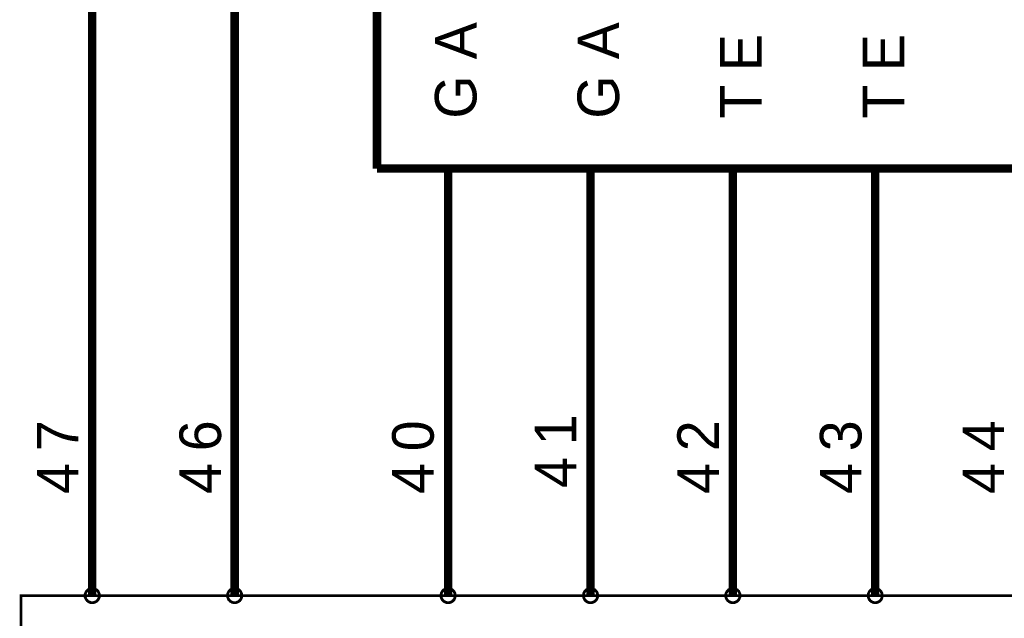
# Model space of a CAD drawing. Extents: x 0 to 22, y 0 to 17.
# Tile 4 of 58: x 2.8 to 4.2, y 10.4 to 11.2. Entities that reach past the tile are written whole.
import ezdxf

# ---------------------------------------------------------------- set-up
doc = ezdxf.new("R2010")
doc.units = 0
doc.layers.add('SHEET', color=255, linetype='CONTINUOUS')

msp = doc.modelspace()

# ---------------------------------------------------------------- linework, layer by layer
at = {"layer": 'SHEET'}
for points, const_width in [([(3.3007, 11), (3.3007, 12.6999)], 0.0118), ([(2.9007, 11.7698), (2.9007, 10.3998)], 0.0118), ([(3.1008, 10.3998), (3.1008, 11.6999)], 0.0118), ([(4.5005, 11), (3.3007, 11)], 0.0118), ([(3.4006, 11), (3.4006, 10.8998)], 0.0118), ([(3.6007, 11), (3.6007, 10.8998)], 0.0118), ([(3.8006, 11), (3.8006, 10.8998)], 0.0118), ([(4.0005, 11), (4.0005, 10.8998)], 0.0118), ([(3.4006, 10.3998), (3.4006, 10.8998)], 0.0118), ([(3.6007, 10.3998), (3.6007, 10.8998)], 0.0118), ([(3.8006, 10.3998), (3.8006, 10.8998)], 0.0118), ([(4.0005, 10.3998), (4.0005, 10.8998)], 0.0118), ([(2.8906, 10.3998), (2.8906, 10.4005), (2.8906, 10.4009), (2.8908, 10.4013), (2.8908, 10.4019), (2.8911, 10.4023), (2.8911, 10.4028), (2.8913, 10.4034), (2.8915, 10.4038), (2.8917, 10.4042), (2.8919, 10.4046), (2.8921, 10.4051), (2.8923, 10.4055), (2.8927, 10.4059), (2.8929, 10.4063), (2.8934, 10.4065), (2.8936, 10.4069), (2.894, 10.4073), (2.8944, 10.4076), (2.8946, 10.408), (2.895, 10.4082), (2.8954, 10.4084), (2.8959, 10.4086), (2.8963, 10.4088), (2.8969, 10.409), (2.8973, 10.4092), (2.8977, 10.4094), (2.8982, 10.4096), (2.8986, 10.4096), (2.8992, 10.4096), (2.8996, 10.4098), (2.9002, 10.4098), (2.9007, 10.4098)], 0.0039), ([(2.8906, 10.3998), (2.8906, 10.4005), (2.8906, 10.4009), (2.8908, 10.4013), (2.8908, 10.4019), (2.8911, 10.4023), (2.8911, 10.4028), (2.8913, 10.4034), (2.8915, 10.4038), (2.8917, 10.4042), (2.8919, 10.4046), (2.8921, 10.4051), (2.8923, 10.4055), (2.8927, 10.4059), (2.8929, 10.4063), (2.8934, 10.4065), (2.8936, 10.4069), (2.894, 10.4073), (2.8944, 10.4076), (2.8946, 10.408), (2.895, 10.4082), (2.8954, 10.4084), (2.8959, 10.4086), (2.8963, 10.4088), (2.8969, 10.409), (2.8973, 10.4092), (2.8977, 10.4094), (2.8982, 10.4096), (2.8986, 10.4096), (2.8992, 10.4096), (2.8996, 10.4098), (2.9002, 10.4098), (2.9007, 10.4098)], 0.0039), ([(2.9007, 10.3898), (2.9002, 10.3898), (2.8996, 10.3898), (2.8992, 10.39), (2.8986, 10.39), (2.8982, 10.3902), (2.8977, 10.3902), (2.8973, 10.3904), (2.8969, 10.3907), (2.8963, 10.3909), (2.8959, 10.3911), (2.8954, 10.3913), (2.895, 10.3915), (2.8946, 10.3919), (2.8944, 10.3921), (2.894, 10.3925), (2.8936, 10.3927), (2.8934, 10.3932), (2.8929, 10.3936), (2.8927, 10.3938), (2.8923, 10.3942), (2.8921, 10.3946), (2.8919, 10.395), (2.8917, 10.3955), (2.8915, 10.3961), (2.8913, 10.3965), (2.8911, 10.3969), (2.8911, 10.3973), (2.8908, 10.3977), (2.8908, 10.3984), (2.8906, 10.3988), (2.8906, 10.3994), (2.8906, 10.3998)], 0.0039), ([(2.8906, 10.3998), (2.8906, 10.3998)], 0.0039), ([(2.9007, 10.3898), (2.9002, 10.3898), (2.8996, 10.3898), (2.8992, 10.39), (2.8986, 10.39), (2.8982, 10.3902), (2.8977, 10.3902), (2.8973, 10.3904), (2.8969, 10.3907), (2.8963, 10.3909), (2.8959, 10.3911), (2.8954, 10.3913), (2.895, 10.3915), (2.8946, 10.3919), (2.8944, 10.3921), (2.894, 10.3925), (2.8936, 10.3927), (2.8934, 10.3932), (2.8929, 10.3936), (2.8927, 10.3938), (2.8923, 10.3942), (2.8921, 10.3946), (2.8919, 10.395), (2.8917, 10.3955), (2.8915, 10.3961), (2.8913, 10.3965), (2.8911, 10.3969), (2.8911, 10.3973), (2.8908, 10.3977), (2.8908, 10.3984), (2.8906, 10.3988), (2.8906, 10.3994), (2.8906, 10.3998)], 0.0039), ([(2.8906, 10.3998), (2.8906, 10.3998)], 0.0039), ([(2.9007, 10.4098), (2.9007, 10.4098)], 0.0039), ([(2.9007, 10.4098), (2.9013, 10.4098), (2.9017, 10.4098), (2.9021, 10.4096), (2.9027, 10.4096), (2.9032, 10.4096), (2.9036, 10.4094), (2.9042, 10.4092), (2.9046, 10.409), (2.905, 10.4088), (2.9055, 10.4086), (2.9059, 10.4084), (2.9063, 10.4082), (2.9067, 10.408), (2.9071, 10.4076), (2.9073, 10.4073), (2.9078, 10.4069), (2.9082, 10.4065), (2.9084, 10.4063), (2.9088, 10.4059), (2.909, 10.4055), (2.9092, 10.4051), (2.9094, 10.4046), (2.9096, 10.4042), (2.9098, 10.4038), (2.91, 10.4034), (2.9103, 10.4028), (2.9105, 10.4023), (2.9105, 10.4019), (2.9105, 10.4013), (2.9107, 10.4009), (2.9107, 10.4005), (2.9107, 10.3998)], 0.0039), ([(2.9007, 10.4098), (2.9007, 10.4098)], 0.0039), ([(2.9007, 10.4098), (2.9013, 10.4098), (2.9017, 10.4098), (2.9021, 10.4096), (2.9027, 10.4096), (2.9032, 10.4096), (2.9036, 10.4094), (2.9042, 10.4092), (2.9046, 10.409), (2.905, 10.4088), (2.9055, 10.4086), (2.9059, 10.4084), (2.9063, 10.4082), (2.9067, 10.408), (2.9071, 10.4076), (2.9073, 10.4073), (2.9078, 10.4069), (2.9082, 10.4065), (2.9084, 10.4063), (2.9088, 10.4059), (2.909, 10.4055), (2.9092, 10.4051), (2.9094, 10.4046), (2.9096, 10.4042), (2.9098, 10.4038), (2.91, 10.4034), (2.9103, 10.4028), (2.9105, 10.4023), (2.9105, 10.4019), (2.9105, 10.4013), (2.9107, 10.4009), (2.9107, 10.4005), (2.9107, 10.3998)], 0.0039), ([(2.9107, 10.3998), (2.9107, 10.3994), (2.9107, 10.3988), (2.9105, 10.3984), (2.9105, 10.3977), (2.9105, 10.3973), (2.9103, 10.3969), (2.91, 10.3965), (2.9098, 10.3961), (2.9096, 10.3955), (2.9094, 10.395), (2.9092, 10.3946), (2.909, 10.3942), (2.9088, 10.3938), (2.9084, 10.3936), (2.9082, 10.3932), (2.9078, 10.3927), (2.9073, 10.3925), (2.9071, 10.3921), (2.9067, 10.3919), (2.9063, 10.3915), (2.9059, 10.3913), (2.9055, 10.3911), (2.905, 10.3909), (2.9046, 10.3907), (2.9042, 10.3904), (2.9036, 10.3902), (2.9032, 10.3902), (2.9027, 10.39), (2.9021, 10.39), (2.9017, 10.3898), (2.9013, 10.3898), (2.9007, 10.3898)], 0.0039), ([(2.9107, 10.3998), (2.9107, 10.3994), (2.9107, 10.3988), (2.9105, 10.3984), (2.9105, 10.3977), (2.9105, 10.3973), (2.9103, 10.3969), (2.91, 10.3965), (2.9098, 10.3961), (2.9096, 10.3955), (2.9094, 10.395), (2.9092, 10.3946), (2.909, 10.3942), (2.9088, 10.3938), (2.9084, 10.3936), (2.9082, 10.3932), (2.9078, 10.3927), (2.9073, 10.3925), (2.9071, 10.3921), (2.9067, 10.3919), (2.9063, 10.3915), (2.9059, 10.3913), (2.9055, 10.3911), (2.905, 10.3909), (2.9046, 10.3907), (2.9042, 10.3904), (2.9036, 10.3902), (2.9032, 10.3902), (2.9027, 10.39), (2.9021, 10.39), (2.9017, 10.3898), (2.9013, 10.3898), (2.9007, 10.3898)], 0.0039), ([(2.9107, 10.3998), (2.9107, 10.3998), (2.9107, 10.3998), (2.9107, 10.3998), (2.9107, 10.3998), (2.9107, 10.3998), (2.9107, 10.3998), (2.9107, 10.3998), (2.9107, 10.3998), (2.9107, 10.3998), (2.9107, 10.3998), (2.9107, 10.3998), (2.9107, 10.3998), (2.9107, 10.3998), (2.9107, 10.3998), (2.9107, 10.3998), (2.9107, 10.3998), (2.9107, 10.3998), (2.9107, 10.3998), (2.9107, 10.3998), (2.9107, 10.3998), (2.9107, 10.3998), (2.9107, 10.3998), (2.9107, 10.3998), (2.9107, 10.3998), (2.9107, 10.3998), (2.9107, 10.3998), (2.9107, 10.3998), (2.9107, 10.3998), (2.9107, 10.3998), (2.9107, 10.3998), (2.9107, 10.3998), (2.9107, 10.3998)], 0.0039), ([(2.9107, 10.3998), (2.9107, 10.3998)], 0.0039), ([(2.9107, 10.3998), (2.9107, 10.3998), (2.9107, 10.3998), (2.9107, 10.3998), (2.9107, 10.3998), (2.9107, 10.3998), (2.9107, 10.3998), (2.9107, 10.3998), (2.9107, 10.3998), (2.9107, 10.3998), (2.9107, 10.3998), (2.9107, 10.3998), (2.9107, 10.3998), (2.9107, 10.3998), (2.9107, 10.3998), (2.9107, 10.3998), (2.9107, 10.3998), (2.9107, 10.3998), (2.9107, 10.3998), (2.9107, 10.3998), (2.9107, 10.3998), (2.9107, 10.3998), (2.9107, 10.3998), (2.9107, 10.3998), (2.9107, 10.3998), (2.9107, 10.3998), (2.9107, 10.3998), (2.9107, 10.3998), (2.9107, 10.3998), (2.9107, 10.3998), (2.9107, 10.3998), (2.9107, 10.3998), (2.9107, 10.3998)], 0.0039), ([(2.9107, 10.3998), (2.9107, 10.3998)], 0.0039), ([(3.0908, 10.3998), (3.0908, 10.4005), (3.0908, 10.4009), (3.091, 10.4013), (3.091, 10.4019), (3.091, 10.4023), (3.0912, 10.4028), (3.0914, 10.4034), (3.0916, 10.4038), (3.0918, 10.4042), (3.092, 10.4046), (3.0922, 10.4051), (3.0924, 10.4055), (3.0926, 10.4059), (3.093, 10.4063), (3.0933, 10.4065), (3.0937, 10.4069), (3.0941, 10.4073), (3.0943, 10.4076), (3.0947, 10.408), (3.0951, 10.4082), (3.0955, 10.4084), (3.096, 10.4086), (3.0964, 10.4088), (3.0968, 10.409), (3.0972, 10.4092), (3.0978, 10.4094), (3.0983, 10.4096), (3.0987, 10.4096), (3.0993, 10.4096), (3.0997, 10.4098), (3.1001, 10.4098), (3.1008, 10.4098)], 0.0039), ([(3.0908, 10.3998), (3.0908, 10.4005), (3.0908, 10.4009), (3.091, 10.4013), (3.091, 10.4019), (3.091, 10.4023), (3.0912, 10.4028), (3.0914, 10.4034), (3.0916, 10.4038), (3.0918, 10.4042), (3.092, 10.4046), (3.0922, 10.4051), (3.0924, 10.4055), (3.0926, 10.4059), (3.093, 10.4063), (3.0933, 10.4065), (3.0937, 10.4069), (3.0941, 10.4073), (3.0943, 10.4076), (3.0947, 10.408), (3.0951, 10.4082), (3.0955, 10.4084), (3.096, 10.4086), (3.0964, 10.4088), (3.0968, 10.409), (3.0972, 10.4092), (3.0978, 10.4094), (3.0983, 10.4096), (3.0987, 10.4096), (3.0993, 10.4096), (3.0997, 10.4098), (3.1001, 10.4098), (3.1008, 10.4098)], 0.0039), ([(3.1008, 10.3898), (3.1001, 10.3898), (3.0997, 10.3898), (3.0993, 10.39), (3.0987, 10.39), (3.0983, 10.3902), (3.0978, 10.3902), (3.0972, 10.3904), (3.0968, 10.3907), (3.0964, 10.3909), (3.096, 10.3911), (3.0955, 10.3913), (3.0951, 10.3915), (3.0947, 10.3919), (3.0943, 10.3921), (3.0941, 10.3925), (3.0937, 10.3927), (3.0933, 10.3932), (3.093, 10.3936), (3.0926, 10.3938), (3.0924, 10.3942), (3.0922, 10.3946), (3.092, 10.395), (3.0918, 10.3955), (3.0916, 10.3961), (3.0914, 10.3965), (3.0912, 10.3969), (3.091, 10.3973), (3.091, 10.3977), (3.091, 10.3984), (3.0908, 10.3988), (3.0908, 10.3994), (3.0908, 10.3998)], 0.0039), ([(3.0908, 10.3998), (3.0908, 10.3998)], 0.0039), ([(3.1008, 10.3898), (3.1001, 10.3898), (3.0997, 10.3898), (3.0993, 10.39), (3.0987, 10.39), (3.0983, 10.3902), (3.0978, 10.3902), (3.0972, 10.3904), (3.0968, 10.3907), (3.0964, 10.3909), (3.096, 10.3911), (3.0955, 10.3913), (3.0951, 10.3915), (3.0947, 10.3919), (3.0943, 10.3921), (3.0941, 10.3925), (3.0937, 10.3927), (3.0933, 10.3932), (3.093, 10.3936), (3.0926, 10.3938), (3.0924, 10.3942), (3.0922, 10.3946), (3.092, 10.395), (3.0918, 10.3955), (3.0916, 10.3961), (3.0914, 10.3965), (3.0912, 10.3969), (3.091, 10.3973), (3.091, 10.3977), (3.091, 10.3984), (3.0908, 10.3988), (3.0908, 10.3994), (3.0908, 10.3998)], 0.0039), ([(3.0908, 10.3998), (3.0908, 10.3998)], 0.0039), ([(3.1008, 10.4098), (3.1008, 10.4098)], 0.0039), ([(3.1008, 10.4098), (3.1012, 10.4098), (3.1018, 10.4098), (3.1022, 10.4096), (3.1029, 10.4096), (3.1033, 10.4096), (3.1037, 10.4094), (3.1041, 10.4092), (3.1045, 10.409), (3.1051, 10.4088), (3.1056, 10.4086), (3.106, 10.4084), (3.1064, 10.4082), (3.1068, 10.408), (3.107, 10.4076), (3.1074, 10.4073), (3.1079, 10.4069), (3.1081, 10.4065), (3.1085, 10.4063), (3.1087, 10.4059), (3.1091, 10.4055), (3.1093, 10.4051), (3.1095, 10.4046), (3.1097, 10.4042), (3.1099, 10.4038), (3.1102, 10.4034), (3.1104, 10.4028), (3.1104, 10.4023), (3.1106, 10.4019), (3.1106, 10.4013), (3.1108, 10.4009), (3.1108, 10.4005), (3.1108, 10.3998)], 0.0039), ([(3.1008, 10.4098), (3.1008, 10.4098)], 0.0039), ([(3.1008, 10.4098), (3.1012, 10.4098), (3.1018, 10.4098), (3.1022, 10.4096), (3.1029, 10.4096), (3.1033, 10.4096), (3.1037, 10.4094), (3.1041, 10.4092), (3.1045, 10.409), (3.1051, 10.4088), (3.1056, 10.4086), (3.106, 10.4084), (3.1064, 10.4082), (3.1068, 10.408), (3.107, 10.4076), (3.1074, 10.4073), (3.1079, 10.4069), (3.1081, 10.4065), (3.1085, 10.4063), (3.1087, 10.4059), (3.1091, 10.4055), (3.1093, 10.4051), (3.1095, 10.4046), (3.1097, 10.4042), (3.1099, 10.4038), (3.1102, 10.4034), (3.1104, 10.4028), (3.1104, 10.4023), (3.1106, 10.4019), (3.1106, 10.4013), (3.1108, 10.4009), (3.1108, 10.4005), (3.1108, 10.3998)], 0.0039), ([(3.1108, 10.3998), (3.1108, 10.3994), (3.1108, 10.3988), (3.1106, 10.3984), (3.1106, 10.3977), (3.1104, 10.3973), (3.1104, 10.3969), (3.1102, 10.3965), (3.1099, 10.3961), (3.1097, 10.3955), (3.1095, 10.395), (3.1093, 10.3946), (3.1091, 10.3942), (3.1087, 10.3938), (3.1085, 10.3936), (3.1081, 10.3932), (3.1079, 10.3927), (3.1074, 10.3925), (3.107, 10.3921), (3.1068, 10.3919), (3.1064, 10.3915), (3.106, 10.3913), (3.1056, 10.3911), (3.1051, 10.3909), (3.1045, 10.3907), (3.1041, 10.3904), (3.1037, 10.3902), (3.1033, 10.3902), (3.1029, 10.39), (3.1022, 10.39), (3.1018, 10.3898), (3.1012, 10.3898), (3.1008, 10.3898)], 0.0039), ([(3.1108, 10.3998), (3.1108, 10.3994), (3.1108, 10.3988), (3.1106, 10.3984), (3.1106, 10.3977), (3.1104, 10.3973), (3.1104, 10.3969), (3.1102, 10.3965), (3.1099, 10.3961), (3.1097, 10.3955), (3.1095, 10.395), (3.1093, 10.3946), (3.1091, 10.3942), (3.1087, 10.3938), (3.1085, 10.3936), (3.1081, 10.3932), (3.1079, 10.3927), (3.1074, 10.3925), (3.107, 10.3921), (3.1068, 10.3919), (3.1064, 10.3915), (3.106, 10.3913), (3.1056, 10.3911), (3.1051, 10.3909), (3.1045, 10.3907), (3.1041, 10.3904), (3.1037, 10.3902), (3.1033, 10.3902), (3.1029, 10.39), (3.1022, 10.39), (3.1018, 10.3898), (3.1012, 10.3898), (3.1008, 10.3898)], 0.0039), ([(3.1108, 10.3998), (3.1108, 10.3998), (3.1108, 10.3998), (3.1108, 10.3998), (3.1108, 10.3998), (3.1108, 10.3998), (3.1108, 10.3998), (3.1108, 10.3998), (3.1108, 10.3998), (3.1108, 10.3998), (3.1108, 10.3998), (3.1108, 10.3998), (3.1108, 10.3998), (3.1108, 10.3998), (3.1108, 10.3998), (3.1108, 10.3998), (3.1108, 10.3998), (3.1108, 10.3998), (3.1108, 10.3998), (3.1108, 10.3998), (3.1108, 10.3998), (3.1108, 10.3998), (3.1108, 10.3998), (3.1108, 10.3998), (3.1108, 10.3998), (3.1108, 10.3998), (3.1108, 10.3998), (3.1108, 10.3998), (3.1108, 10.3998), (3.1108, 10.3998), (3.1108, 10.3998), (3.1108, 10.3998), (3.1108, 10.3998)], 0.0039), ([(3.1108, 10.3998), (3.1108, 10.3998)], 0.0039), ([(3.1108, 10.3998), (3.1108, 10.3998), (3.1108, 10.3998), (3.1108, 10.3998), (3.1108, 10.3998), (3.1108, 10.3998), (3.1108, 10.3998), (3.1108, 10.3998), (3.1108, 10.3998), (3.1108, 10.3998), (3.1108, 10.3998), (3.1108, 10.3998), (3.1108, 10.3998), (3.1108, 10.3998), (3.1108, 10.3998), (3.1108, 10.3998), (3.1108, 10.3998), (3.1108, 10.3998), (3.1108, 10.3998), (3.1108, 10.3998), (3.1108, 10.3998), (3.1108, 10.3998), (3.1108, 10.3998), (3.1108, 10.3998), (3.1108, 10.3998), (3.1108, 10.3998), (3.1108, 10.3998), (3.1108, 10.3998), (3.1108, 10.3998), (3.1108, 10.3998), (3.1108, 10.3998), (3.1108, 10.3998), (3.1108, 10.3998)], 0.0039), ([(3.1108, 10.3998), (3.1108, 10.3998)], 0.0039), ([(3.3906, 10.3998), (3.3906, 10.4005), (3.3906, 10.4009), (3.3908, 10.4013), (3.3908, 10.4019), (3.391, 10.4023), (3.391, 10.4028), (3.3912, 10.4034), (3.3914, 10.4038), (3.3916, 10.4042), (3.3919, 10.4046), (3.3921, 10.4051), (3.3923, 10.4055), (3.3927, 10.4059), (3.3929, 10.4063), (3.3933, 10.4065), (3.3935, 10.4069), (3.3939, 10.4073), (3.3944, 10.4076), (3.3946, 10.408), (3.395, 10.4082), (3.3954, 10.4084), (3.3958, 10.4086), (3.3962, 10.4088), (3.3969, 10.409), (3.3973, 10.4092), (3.3977, 10.4094), (3.3981, 10.4096), (3.3985, 10.4096), (3.3992, 10.4096), (3.3996, 10.4098), (3.4002, 10.4098), (3.4006, 10.4098)], 0.0039), ([(3.3906, 10.3998), (3.3906, 10.4005), (3.3906, 10.4009), (3.3908, 10.4013), (3.3908, 10.4019), (3.391, 10.4023), (3.391, 10.4028), (3.3912, 10.4034), (3.3914, 10.4038), (3.3916, 10.4042), (3.3919, 10.4046), (3.3921, 10.4051), (3.3923, 10.4055), (3.3927, 10.4059), (3.3929, 10.4063), (3.3933, 10.4065), (3.3935, 10.4069), (3.3939, 10.4073), (3.3944, 10.4076), (3.3946, 10.408), (3.395, 10.4082), (3.3954, 10.4084), (3.3958, 10.4086), (3.3962, 10.4088), (3.3969, 10.409), (3.3973, 10.4092), (3.3977, 10.4094), (3.3981, 10.4096), (3.3985, 10.4096), (3.3992, 10.4096), (3.3996, 10.4098), (3.4002, 10.4098), (3.4006, 10.4098)], 0.0039), ([(3.4006, 10.3898), (3.4002, 10.3898), (3.3996, 10.3898), (3.3992, 10.39), (3.3985, 10.39), (3.3981, 10.3902), (3.3977, 10.3902), (3.3973, 10.3904), (3.3969, 10.3907), (3.3962, 10.3909), (3.3958, 10.3911), (3.3954, 10.3913), (3.395, 10.3915), (3.3946, 10.3919), (3.3944, 10.3921), (3.3939, 10.3925), (3.3935, 10.3927), (3.3933, 10.3932), (3.3929, 10.3936), (3.3927, 10.3938), (3.3923, 10.3942), (3.3921, 10.3946), (3.3919, 10.395), (3.3916, 10.3955), (3.3914, 10.3961), (3.3912, 10.3965), (3.391, 10.3969), (3.391, 10.3973), (3.3908, 10.3977), (3.3908, 10.3984), (3.3906, 10.3988), (3.3906, 10.3994), (3.3906, 10.3998)], 0.0039), ([(3.3906, 10.3998), (3.3906, 10.3998)], 0.0039), ([(3.4006, 10.3898), (3.4002, 10.3898), (3.3996, 10.3898), (3.3992, 10.39), (3.3985, 10.39), (3.3981, 10.3902), (3.3977, 10.3902), (3.3973, 10.3904), (3.3969, 10.3907), (3.3962, 10.3909), (3.3958, 10.3911), (3.3954, 10.3913), (3.395, 10.3915), (3.3946, 10.3919), (3.3944, 10.3921), (3.3939, 10.3925), (3.3935, 10.3927), (3.3933, 10.3932), (3.3929, 10.3936), (3.3927, 10.3938), (3.3923, 10.3942), (3.3921, 10.3946), (3.3919, 10.395), (3.3916, 10.3955), (3.3914, 10.3961), (3.3912, 10.3965), (3.391, 10.3969), (3.391, 10.3973), (3.3908, 10.3977), (3.3908, 10.3984), (3.3906, 10.3988), (3.3906, 10.3994), (3.3906, 10.3998)], 0.0039), ([(3.3906, 10.3998), (3.3906, 10.3998)], 0.0039), ([(3.4006, 10.4098), (3.4006, 10.4098)], 0.0039), ([(3.4006, 10.4098), (3.4012, 10.4098), (3.4017, 10.4098), (3.4021, 10.4096), (3.4027, 10.4096), (3.4031, 10.4096), (3.4035, 10.4094), (3.4042, 10.4092), (3.4046, 10.409), (3.405, 10.4088), (3.4054, 10.4086), (3.4058, 10.4084), (3.4063, 10.4082), (3.4067, 10.408), (3.4071, 10.4076), (3.4073, 10.4073), (3.4077, 10.4069), (3.4081, 10.4065), (3.4083, 10.4063), (3.4088, 10.4059), (3.409, 10.4055), (3.4092, 10.4051), (3.4094, 10.4046), (3.4096, 10.4042), (3.4098, 10.4038), (3.41, 10.4034), (3.4102, 10.4028), (3.4104, 10.4023), (3.4104, 10.4019), (3.4104, 10.4013), (3.4106, 10.4009), (3.4106, 10.4005), (3.4106, 10.3998)], 0.0039), ([(3.4006, 10.4098), (3.4006, 10.4098)], 0.0039), ([(3.4006, 10.4098), (3.4012, 10.4098), (3.4017, 10.4098), (3.4021, 10.4096), (3.4027, 10.4096), (3.4031, 10.4096), (3.4035, 10.4094), (3.4042, 10.4092), (3.4046, 10.409), (3.405, 10.4088), (3.4054, 10.4086), (3.4058, 10.4084), (3.4063, 10.4082), (3.4067, 10.408), (3.4071, 10.4076), (3.4073, 10.4073), (3.4077, 10.4069), (3.4081, 10.4065), (3.4083, 10.4063), (3.4088, 10.4059), (3.409, 10.4055), (3.4092, 10.4051), (3.4094, 10.4046), (3.4096, 10.4042), (3.4098, 10.4038), (3.41, 10.4034), (3.4102, 10.4028), (3.4104, 10.4023), (3.4104, 10.4019), (3.4104, 10.4013), (3.4106, 10.4009), (3.4106, 10.4005), (3.4106, 10.3998)], 0.0039), ([(3.4106, 10.3998), (3.4106, 10.3994), (3.4106, 10.3988), (3.4104, 10.3984), (3.4104, 10.3977), (3.4104, 10.3973), (3.4102, 10.3969), (3.41, 10.3965), (3.4098, 10.3961), (3.4096, 10.3955), (3.4094, 10.395), (3.4092, 10.3946), (3.409, 10.3942), (3.4088, 10.3938), (3.4083, 10.3936), (3.4081, 10.3932), (3.4077, 10.3927), (3.4073, 10.3925), (3.4071, 10.3921), (3.4067, 10.3919), (3.4063, 10.3915), (3.4058, 10.3913), (3.4054, 10.3911), (3.405, 10.3909), (3.4046, 10.3907), (3.4042, 10.3904), (3.4035, 10.3902), (3.4031, 10.3902), (3.4027, 10.39), (3.4021, 10.39), (3.4017, 10.3898), (3.4012, 10.3898), (3.4006, 10.3898)], 0.0039), ([(3.4106, 10.3998), (3.4106, 10.3994), (3.4106, 10.3988), (3.4104, 10.3984), (3.4104, 10.3977), (3.4104, 10.3973), (3.4102, 10.3969), (3.41, 10.3965), (3.4098, 10.3961), (3.4096, 10.3955), (3.4094, 10.395), (3.4092, 10.3946), (3.409, 10.3942), (3.4088, 10.3938), (3.4083, 10.3936), (3.4081, 10.3932), (3.4077, 10.3927), (3.4073, 10.3925), (3.4071, 10.3921), (3.4067, 10.3919), (3.4063, 10.3915), (3.4058, 10.3913), (3.4054, 10.3911), (3.405, 10.3909), (3.4046, 10.3907), (3.4042, 10.3904), (3.4035, 10.3902), (3.4031, 10.3902), (3.4027, 10.39), (3.4021, 10.39), (3.4017, 10.3898), (3.4012, 10.3898), (3.4006, 10.3898)], 0.0039), ([(3.4106, 10.3998), (3.4106, 10.3998), (3.4106, 10.3998), (3.4106, 10.3998), (3.4106, 10.3998), (3.4106, 10.3998), (3.4106, 10.3998), (3.4106, 10.3998), (3.4106, 10.3998), (3.4106, 10.3998), (3.4106, 10.3998), (3.4106, 10.3998), (3.4106, 10.3998), (3.4106, 10.3998), (3.4106, 10.3998), (3.4106, 10.3998), (3.4106, 10.3998), (3.4106, 10.3998), (3.4106, 10.3998), (3.4106, 10.3998), (3.4106, 10.3998), (3.4106, 10.3998), (3.4106, 10.3998), (3.4106, 10.3998), (3.4106, 10.3998), (3.4106, 10.3998), (3.4106, 10.3998), (3.4106, 10.3998), (3.4106, 10.3998), (3.4106, 10.3998), (3.4106, 10.3998), (3.4106, 10.3998), (3.4106, 10.3998)], 0.0039), ([(3.4106, 10.3998), (3.4106, 10.3998)], 0.0039), ([(3.4106, 10.3998), (3.4106, 10.3998), (3.4106, 10.3998), (3.4106, 10.3998), (3.4106, 10.3998), (3.4106, 10.3998), (3.4106, 10.3998), (3.4106, 10.3998), (3.4106, 10.3998), (3.4106, 10.3998), (3.4106, 10.3998), (3.4106, 10.3998), (3.4106, 10.3998), (3.4106, 10.3998), (3.4106, 10.3998), (3.4106, 10.3998), (3.4106, 10.3998), (3.4106, 10.3998), (3.4106, 10.3998), (3.4106, 10.3998), (3.4106, 10.3998), (3.4106, 10.3998), (3.4106, 10.3998), (3.4106, 10.3998), (3.4106, 10.3998), (3.4106, 10.3998), (3.4106, 10.3998), (3.4106, 10.3998), (3.4106, 10.3998), (3.4106, 10.3998), (3.4106, 10.3998), (3.4106, 10.3998), (3.4106, 10.3998)], 0.0039), ([(3.4106, 10.3998), (3.4106, 10.3998)], 0.0039), ([(3.5907, 10.3998), (3.5907, 10.4005), (3.5907, 10.4009), (3.5909, 10.4013), (3.5909, 10.4019), (3.5909, 10.4023), (3.5911, 10.4028), (3.5913, 10.4034), (3.5915, 10.4038), (3.5918, 10.4042), (3.592, 10.4046), (3.5922, 10.4051), (3.5924, 10.4055), (3.5926, 10.4059), (3.593, 10.4063), (3.5932, 10.4065), (3.5936, 10.4069), (3.5941, 10.4073), (3.5943, 10.4076), (3.5947, 10.408), (3.5951, 10.4082), (3.5955, 10.4084), (3.5959, 10.4086), (3.5963, 10.4088), (3.5968, 10.409), (3.5972, 10.4092), (3.5978, 10.4094), (3.5982, 10.4096), (3.5986, 10.4096), (3.5993, 10.4096), (3.5997, 10.4098), (3.6001, 10.4098), (3.6007, 10.4098)], 0.0039), ([(3.5907, 10.3998), (3.5907, 10.4005), (3.5907, 10.4009), (3.5909, 10.4013), (3.5909, 10.4019), (3.5909, 10.4023), (3.5911, 10.4028), (3.5913, 10.4034), (3.5915, 10.4038), (3.5918, 10.4042), (3.592, 10.4046), (3.5922, 10.4051), (3.5924, 10.4055), (3.5926, 10.4059), (3.593, 10.4063), (3.5932, 10.4065), (3.5936, 10.4069), (3.5941, 10.4073), (3.5943, 10.4076), (3.5947, 10.408), (3.5951, 10.4082), (3.5955, 10.4084), (3.5959, 10.4086), (3.5963, 10.4088), (3.5968, 10.409), (3.5972, 10.4092), (3.5978, 10.4094), (3.5982, 10.4096), (3.5986, 10.4096), (3.5993, 10.4096), (3.5997, 10.4098), (3.6001, 10.4098), (3.6007, 10.4098)], 0.0039), ([(3.6007, 10.3898), (3.6001, 10.3898), (3.5997, 10.3898), (3.5993, 10.39), (3.5986, 10.39), (3.5982, 10.3902), (3.5978, 10.3902), (3.5972, 10.3904), (3.5968, 10.3907), (3.5963, 10.3909), (3.5959, 10.3911), (3.5955, 10.3913), (3.5951, 10.3915), (3.5947, 10.3919), (3.5943, 10.3921), (3.5941, 10.3925), (3.5936, 10.3927), (3.5932, 10.3932), (3.593, 10.3936), (3.5926, 10.3938), (3.5924, 10.3942), (3.5922, 10.3946), (3.592, 10.395), (3.5918, 10.3955), (3.5915, 10.3961), (3.5913, 10.3965), (3.5911, 10.3969), (3.5909, 10.3973), (3.5909, 10.3977), (3.5909, 10.3984), (3.5907, 10.3988), (3.5907, 10.3994), (3.5907, 10.3998)], 0.0039), ([(3.5907, 10.3998), (3.5907, 10.3998)], 0.0039), ([(3.6007, 10.3898), (3.6001, 10.3898), (3.5997, 10.3898), (3.5993, 10.39), (3.5986, 10.39), (3.5982, 10.3902), (3.5978, 10.3902), (3.5972, 10.3904), (3.5968, 10.3907), (3.5963, 10.3909), (3.5959, 10.3911), (3.5955, 10.3913), (3.5951, 10.3915), (3.5947, 10.3919), (3.5943, 10.3921), (3.5941, 10.3925), (3.5936, 10.3927), (3.5932, 10.3932), (3.593, 10.3936), (3.5926, 10.3938), (3.5924, 10.3942), (3.5922, 10.3946), (3.592, 10.395), (3.5918, 10.3955), (3.5915, 10.3961), (3.5913, 10.3965), (3.5911, 10.3969), (3.5909, 10.3973), (3.5909, 10.3977), (3.5909, 10.3984), (3.5907, 10.3988), (3.5907, 10.3994), (3.5907, 10.3998)], 0.0039), ([(3.5907, 10.3998), (3.5907, 10.3998)], 0.0039), ([(3.6007, 10.4098), (3.6007, 10.4098)], 0.0039), ([(3.6007, 10.4098), (3.6011, 10.4098), (3.6018, 10.4098), (3.6022, 10.4096), (3.6028, 10.4096), (3.6032, 10.4096), (3.6036, 10.4094), (3.6041, 10.4092), (3.6045, 10.409), (3.6051, 10.4088), (3.6055, 10.4086), (3.6059, 10.4084), (3.6064, 10.4082), (3.6068, 10.408), (3.607, 10.4076), (3.6074, 10.4073), (3.6078, 10.4069), (3.608, 10.4065), (3.6084, 10.4063), (3.6087, 10.4059), (3.6091, 10.4055), (3.6093, 10.4051), (3.6095, 10.4046), (3.6097, 10.4042), (3.6099, 10.4038), (3.6101, 10.4034), (3.6103, 10.4028), (3.6103, 10.4023), (3.6105, 10.4019), (3.6105, 10.4013), (3.6107, 10.4009), (3.6107, 10.4005), (3.6107, 10.3998)], 0.0039), ([(3.6007, 10.4098), (3.6007, 10.4098)], 0.0039), ([(3.6007, 10.4098), (3.6011, 10.4098), (3.6018, 10.4098), (3.6022, 10.4096), (3.6028, 10.4096), (3.6032, 10.4096), (3.6036, 10.4094), (3.6041, 10.4092), (3.6045, 10.409), (3.6051, 10.4088), (3.6055, 10.4086), (3.6059, 10.4084), (3.6064, 10.4082), (3.6068, 10.408), (3.607, 10.4076), (3.6074, 10.4073), (3.6078, 10.4069), (3.608, 10.4065), (3.6084, 10.4063), (3.6087, 10.4059), (3.6091, 10.4055), (3.6093, 10.4051), (3.6095, 10.4046), (3.6097, 10.4042), (3.6099, 10.4038), (3.6101, 10.4034), (3.6103, 10.4028), (3.6103, 10.4023), (3.6105, 10.4019), (3.6105, 10.4013), (3.6107, 10.4009), (3.6107, 10.4005), (3.6107, 10.3998)], 0.0039), ([(3.6107, 10.3998), (3.6107, 10.3994), (3.6107, 10.3988), (3.6105, 10.3984), (3.6105, 10.3977), (3.6103, 10.3973), (3.6103, 10.3969), (3.6101, 10.3965), (3.6099, 10.3961), (3.6097, 10.3955), (3.6095, 10.395), (3.6093, 10.3946), (3.6091, 10.3942), (3.6087, 10.3938), (3.6084, 10.3936), (3.608, 10.3932), (3.6078, 10.3927), (3.6074, 10.3925), (3.607, 10.3921), (3.6068, 10.3919), (3.6064, 10.3915), (3.6059, 10.3913), (3.6055, 10.3911), (3.6051, 10.3909), (3.6045, 10.3907), (3.6041, 10.3904), (3.6036, 10.3902), (3.6032, 10.3902), (3.6028, 10.39), (3.6022, 10.39), (3.6018, 10.3898), (3.6011, 10.3898), (3.6007, 10.3898)], 0.0039), ([(3.6107, 10.3998), (3.6107, 10.3994), (3.6107, 10.3988), (3.6105, 10.3984), (3.6105, 10.3977), (3.6103, 10.3973), (3.6103, 10.3969), (3.6101, 10.3965), (3.6099, 10.3961), (3.6097, 10.3955), (3.6095, 10.395), (3.6093, 10.3946), (3.6091, 10.3942), (3.6087, 10.3938), (3.6084, 10.3936), (3.608, 10.3932), (3.6078, 10.3927), (3.6074, 10.3925), (3.607, 10.3921), (3.6068, 10.3919), (3.6064, 10.3915), (3.6059, 10.3913), (3.6055, 10.3911), (3.6051, 10.3909), (3.6045, 10.3907), (3.6041, 10.3904), (3.6036, 10.3902), (3.6032, 10.3902), (3.6028, 10.39), (3.6022, 10.39), (3.6018, 10.3898), (3.6011, 10.3898), (3.6007, 10.3898)], 0.0039), ([(3.6107, 10.3998), (3.6107, 10.3998), (3.6107, 10.3998), (3.6107, 10.3998), (3.6107, 10.3998), (3.6107, 10.3998), (3.6107, 10.3998), (3.6107, 10.3998), (3.6107, 10.3998), (3.6107, 10.3998), (3.6107, 10.3998), (3.6107, 10.3998), (3.6107, 10.3998), (3.6107, 10.3998), (3.6107, 10.3998), (3.6107, 10.3998), (3.6107, 10.3998), (3.6107, 10.3998), (3.6107, 10.3998), (3.6107, 10.3998), (3.6107, 10.3998), (3.6107, 10.3998), (3.6107, 10.3998), (3.6107, 10.3998), (3.6107, 10.3998), (3.6107, 10.3998), (3.6107, 10.3998), (3.6107, 10.3998), (3.6107, 10.3998), (3.6107, 10.3998), (3.6107, 10.3998), (3.6107, 10.3998), (3.6107, 10.3998)], 0.0039), ([(3.6107, 10.3998), (3.6107, 10.3998)], 0.0039), ([(3.6107, 10.3998), (3.6107, 10.3998), (3.6107, 10.3998), (3.6107, 10.3998), (3.6107, 10.3998), (3.6107, 10.3998), (3.6107, 10.3998), (3.6107, 10.3998), (3.6107, 10.3998), (3.6107, 10.3998), (3.6107, 10.3998), (3.6107, 10.3998), (3.6107, 10.3998), (3.6107, 10.3998), (3.6107, 10.3998), (3.6107, 10.3998), (3.6107, 10.3998), (3.6107, 10.3998), (3.6107, 10.3998), (3.6107, 10.3998), (3.6107, 10.3998), (3.6107, 10.3998), (3.6107, 10.3998), (3.6107, 10.3998), (3.6107, 10.3998), (3.6107, 10.3998), (3.6107, 10.3998), (3.6107, 10.3998), (3.6107, 10.3998), (3.6107, 10.3998), (3.6107, 10.3998), (3.6107, 10.3998), (3.6107, 10.3998)], 0.0039), ([(3.6107, 10.3998), (3.6107, 10.3998)], 0.0039), ([(3.7906, 10.3998), (3.7906, 10.4005), (3.7906, 10.4009), (3.7908, 10.4013), (3.7908, 10.4019), (3.791, 10.4023), (3.791, 10.4028), (3.7912, 10.4034), (3.7914, 10.4038), (3.7917, 10.4042), (3.7919, 10.4046), (3.7921, 10.4051), (3.7923, 10.4055), (3.7927, 10.4059), (3.7929, 10.4063), (3.7933, 10.4065), (3.7935, 10.4069), (3.794, 10.4073), (3.7944, 10.4076), (3.7946, 10.408), (3.795, 10.4082), (3.7954, 10.4084), (3.7958, 10.4086), (3.7962, 10.4088), (3.7969, 10.409), (3.7973, 10.4092), (3.7977, 10.4094), (3.7981, 10.4096), (3.7985, 10.4096), (3.7992, 10.4096), (3.7996, 10.4098), (3.8002, 10.4098), (3.8006, 10.4098)], 0.0039), ([(3.7906, 10.3998), (3.7906, 10.4005), (3.7906, 10.4009), (3.7908, 10.4013), (3.7908, 10.4019), (3.791, 10.4023), (3.791, 10.4028), (3.7912, 10.4034), (3.7914, 10.4038), (3.7917, 10.4042), (3.7919, 10.4046), (3.7921, 10.4051), (3.7923, 10.4055), (3.7927, 10.4059), (3.7929, 10.4063), (3.7933, 10.4065), (3.7935, 10.4069), (3.794, 10.4073), (3.7944, 10.4076), (3.7946, 10.408), (3.795, 10.4082), (3.7954, 10.4084), (3.7958, 10.4086), (3.7962, 10.4088), (3.7969, 10.409), (3.7973, 10.4092), (3.7977, 10.4094), (3.7981, 10.4096), (3.7985, 10.4096), (3.7992, 10.4096), (3.7996, 10.4098), (3.8002, 10.4098), (3.8006, 10.4098)], 0.0039), ([(3.8006, 10.3898), (3.8002, 10.3898), (3.7996, 10.3898), (3.7992, 10.39), (3.7985, 10.39), (3.7981, 10.3902), (3.7977, 10.3902), (3.7973, 10.3904), (3.7969, 10.3907), (3.7962, 10.3909), (3.7958, 10.3911), (3.7954, 10.3913), (3.795, 10.3915), (3.7946, 10.3919), (3.7944, 10.3921), (3.794, 10.3925), (3.7935, 10.3927), (3.7933, 10.3932), (3.7929, 10.3936), (3.7927, 10.3938), (3.7923, 10.3942), (3.7921, 10.3946), (3.7919, 10.395), (3.7917, 10.3955), (3.7914, 10.3961), (3.7912, 10.3965), (3.791, 10.3969), (3.791, 10.3973), (3.7908, 10.3977), (3.7908, 10.3984), (3.7906, 10.3988), (3.7906, 10.3994), (3.7906, 10.3998)], 0.0039), ([(3.7906, 10.3998), (3.7906, 10.3998)], 0.0039), ([(3.8006, 10.3898), (3.8002, 10.3898), (3.7996, 10.3898), (3.7992, 10.39), (3.7985, 10.39), (3.7981, 10.3902), (3.7977, 10.3902), (3.7973, 10.3904), (3.7969, 10.3907), (3.7962, 10.3909), (3.7958, 10.3911), (3.7954, 10.3913), (3.795, 10.3915), (3.7946, 10.3919), (3.7944, 10.3921), (3.794, 10.3925), (3.7935, 10.3927), (3.7933, 10.3932), (3.7929, 10.3936), (3.7927, 10.3938), (3.7923, 10.3942), (3.7921, 10.3946), (3.7919, 10.395), (3.7917, 10.3955), (3.7914, 10.3961), (3.7912, 10.3965), (3.791, 10.3969), (3.791, 10.3973), (3.7908, 10.3977), (3.7908, 10.3984), (3.7906, 10.3988), (3.7906, 10.3994), (3.7906, 10.3998)], 0.0039), ([(3.7906, 10.3998), (3.7906, 10.3998)], 0.0039), ([(3.8006, 10.4098), (3.8006, 10.4098)], 0.0039), ([(3.8006, 10.4098), (3.8013, 10.4098), (3.8017, 10.4098), (3.8021, 10.4096), (3.8027, 10.4096), (3.8031, 10.4096), (3.8036, 10.4094), (3.8042, 10.4092), (3.8046, 10.409), (3.805, 10.4088), (3.8054, 10.4086), (3.8058, 10.4084), (3.8063, 10.4082), (3.8067, 10.408), (3.8071, 10.4076), (3.8073, 10.4073), (3.8077, 10.4069), (3.8081, 10.4065), (3.8084, 10.4063), (3.8088, 10.4059), (3.809, 10.4055), (3.8092, 10.4051), (3.8094, 10.4046), (3.8096, 10.4042), (3.8098, 10.4038), (3.81, 10.4034), (3.8102, 10.4028), (3.8104, 10.4023), (3.8104, 10.4019), (3.8104, 10.4013), (3.8106, 10.4009), (3.8106, 10.4005), (3.8106, 10.3998)], 0.0039), ([(3.8006, 10.4098), (3.8006, 10.4098)], 0.0039), ([(3.8006, 10.4098), (3.8013, 10.4098), (3.8017, 10.4098), (3.8021, 10.4096), (3.8027, 10.4096), (3.8031, 10.4096), (3.8036, 10.4094), (3.8042, 10.4092), (3.8046, 10.409), (3.805, 10.4088), (3.8054, 10.4086), (3.8058, 10.4084), (3.8063, 10.4082), (3.8067, 10.408), (3.8071, 10.4076), (3.8073, 10.4073), (3.8077, 10.4069), (3.8081, 10.4065), (3.8084, 10.4063), (3.8088, 10.4059), (3.809, 10.4055), (3.8092, 10.4051), (3.8094, 10.4046), (3.8096, 10.4042), (3.8098, 10.4038), (3.81, 10.4034), (3.8102, 10.4028), (3.8104, 10.4023), (3.8104, 10.4019), (3.8104, 10.4013), (3.8106, 10.4009), (3.8106, 10.4005), (3.8106, 10.3998)], 0.0039), ([(3.8106, 10.3998), (3.8106, 10.3994), (3.8106, 10.3988), (3.8104, 10.3984), (3.8104, 10.3977), (3.8104, 10.3973), (3.8102, 10.3969), (3.81, 10.3965), (3.8098, 10.3961), (3.8096, 10.3955), (3.8094, 10.395), (3.8092, 10.3946), (3.809, 10.3942), (3.8088, 10.3938), (3.8084, 10.3936), (3.8081, 10.3932), (3.8077, 10.3927), (3.8073, 10.3925), (3.8071, 10.3921), (3.8067, 10.3919), (3.8063, 10.3915), (3.8058, 10.3913), (3.8054, 10.3911), (3.805, 10.3909), (3.8046, 10.3907), (3.8042, 10.3904), (3.8036, 10.3902), (3.8031, 10.3902), (3.8027, 10.39), (3.8021, 10.39), (3.8017, 10.3898), (3.8013, 10.3898), (3.8006, 10.3898)], 0.0039), ([(3.8106, 10.3998), (3.8106, 10.3994), (3.8106, 10.3988), (3.8104, 10.3984), (3.8104, 10.3977), (3.8104, 10.3973), (3.8102, 10.3969), (3.81, 10.3965), (3.8098, 10.3961), (3.8096, 10.3955), (3.8094, 10.395), (3.8092, 10.3946), (3.809, 10.3942), (3.8088, 10.3938), (3.8084, 10.3936), (3.8081, 10.3932), (3.8077, 10.3927), (3.8073, 10.3925), (3.8071, 10.3921), (3.8067, 10.3919), (3.8063, 10.3915), (3.8058, 10.3913), (3.8054, 10.3911), (3.805, 10.3909), (3.8046, 10.3907), (3.8042, 10.3904), (3.8036, 10.3902), (3.8031, 10.3902), (3.8027, 10.39), (3.8021, 10.39), (3.8017, 10.3898), (3.8013, 10.3898), (3.8006, 10.3898)], 0.0039), ([(3.8106, 10.3998), (3.8106, 10.3998), (3.8106, 10.3998), (3.8106, 10.3998), (3.8106, 10.3998), (3.8106, 10.3998), (3.8106, 10.3998), (3.8106, 10.3998), (3.8106, 10.3998), (3.8106, 10.3998), (3.8106, 10.3998), (3.8106, 10.3998), (3.8106, 10.3998), (3.8106, 10.3998), (3.8106, 10.3998), (3.8106, 10.3998), (3.8106, 10.3998), (3.8106, 10.3998), (3.8106, 10.3998), (3.8106, 10.3998), (3.8106, 10.3998), (3.8106, 10.3998), (3.8106, 10.3998), (3.8106, 10.3998), (3.8106, 10.3998), (3.8106, 10.3998), (3.8106, 10.3998), (3.8106, 10.3998), (3.8106, 10.3998), (3.8106, 10.3998), (3.8106, 10.3998), (3.8106, 10.3998), (3.8106, 10.3998)], 0.0039), ([(3.8106, 10.3998), (3.8106, 10.3998)], 0.0039), ([(3.8106, 10.3998), (3.8106, 10.3998), (3.8106, 10.3998), (3.8106, 10.3998), (3.8106, 10.3998), (3.8106, 10.3998), (3.8106, 10.3998), (3.8106, 10.3998), (3.8106, 10.3998), (3.8106, 10.3998), (3.8106, 10.3998), (3.8106, 10.3998), (3.8106, 10.3998), (3.8106, 10.3998), (3.8106, 10.3998), (3.8106, 10.3998), (3.8106, 10.3998), (3.8106, 10.3998), (3.8106, 10.3998), (3.8106, 10.3998), (3.8106, 10.3998), (3.8106, 10.3998), (3.8106, 10.3998), (3.8106, 10.3998), (3.8106, 10.3998), (3.8106, 10.3998), (3.8106, 10.3998), (3.8106, 10.3998), (3.8106, 10.3998), (3.8106, 10.3998), (3.8106, 10.3998), (3.8106, 10.3998), (3.8106, 10.3998)], 0.0039), ([(3.8106, 10.3998), (3.8106, 10.3998)], 0.0039), ([(3.9907, 10.3998), (3.9907, 10.4005), (3.9907, 10.4009), (3.9909, 10.4013), (3.9909, 10.4019), (3.9909, 10.4023), (3.9911, 10.4028), (3.9913, 10.4034), (3.9916, 10.4038), (3.9918, 10.4042), (3.992, 10.4046), (3.9922, 10.4051), (3.9924, 10.4055), (3.9926, 10.4059), (3.993, 10.4063), (3.9932, 10.4065), (3.9936, 10.4069), (3.9939, 10.4073), (3.9943, 10.4076), (3.9947, 10.408), (3.9951, 10.4082), (3.9955, 10.4084), (3.9959, 10.4086), (3.9964, 10.4088), (3.9968, 10.409), (3.9972, 10.4092), (3.9976, 10.4094), (3.998, 10.4096), (3.9987, 10.4096), (3.9991, 10.4096), (3.9995, 10.4098), (4.0001, 10.4098), (4.0005, 10.4098)], 0.0039), ([(3.9907, 10.3998), (3.9907, 10.4005), (3.9907, 10.4009), (3.9909, 10.4013), (3.9909, 10.4019), (3.9909, 10.4023), (3.9911, 10.4028), (3.9913, 10.4034), (3.9916, 10.4038), (3.9918, 10.4042), (3.992, 10.4046), (3.9922, 10.4051), (3.9924, 10.4055), (3.9926, 10.4059), (3.993, 10.4063), (3.9932, 10.4065), (3.9936, 10.4069), (3.9939, 10.4073), (3.9943, 10.4076), (3.9947, 10.408), (3.9951, 10.4082), (3.9955, 10.4084), (3.9959, 10.4086), (3.9964, 10.4088), (3.9968, 10.409), (3.9972, 10.4092), (3.9976, 10.4094), (3.998, 10.4096), (3.9987, 10.4096), (3.9991, 10.4096), (3.9995, 10.4098), (4.0001, 10.4098), (4.0005, 10.4098)], 0.0039), ([(4.0005, 10.3898), (4.0001, 10.3898), (3.9995, 10.3898), (3.9991, 10.39), (3.9987, 10.39), (3.998, 10.3902), (3.9976, 10.3902), (3.9972, 10.3904), (3.9968, 10.3907), (3.9964, 10.3909), (3.9959, 10.3911), (3.9955, 10.3913), (3.9951, 10.3915), (3.9947, 10.3919), (3.9943, 10.3921), (3.9939, 10.3925), (3.9936, 10.3927), (3.9932, 10.3932), (3.993, 10.3936), (3.9926, 10.3938), (3.9924, 10.3942), (3.9922, 10.3946), (3.992, 10.395), (3.9918, 10.3955), (3.9916, 10.3961), (3.9913, 10.3965), (3.9911, 10.3969), (3.9909, 10.3973), (3.9909, 10.3977), (3.9909, 10.3984), (3.9907, 10.3988), (3.9907, 10.3994), (3.9907, 10.3998)], 0.0039), ([(3.9907, 10.3998), (3.9907, 10.3998)], 0.0039), ([(4.0005, 10.3898), (4.0001, 10.3898), (3.9995, 10.3898), (3.9991, 10.39), (3.9987, 10.39), (3.998, 10.3902), (3.9976, 10.3902), (3.9972, 10.3904), (3.9968, 10.3907), (3.9964, 10.3909), (3.9959, 10.3911), (3.9955, 10.3913), (3.9951, 10.3915), (3.9947, 10.3919), (3.9943, 10.3921), (3.9939, 10.3925), (3.9936, 10.3927), (3.9932, 10.3932), (3.993, 10.3936), (3.9926, 10.3938), (3.9924, 10.3942), (3.9922, 10.3946), (3.992, 10.395), (3.9918, 10.3955), (3.9916, 10.3961), (3.9913, 10.3965), (3.9911, 10.3969), (3.9909, 10.3973), (3.9909, 10.3977), (3.9909, 10.3984), (3.9907, 10.3988), (3.9907, 10.3994), (3.9907, 10.3998)], 0.0039), ([(3.9907, 10.3998), (3.9907, 10.3998)], 0.0039), ([(4.0005, 10.4098), (4.0005, 10.4098)], 0.0039), ([(4.0005, 10.4098), (4.0012, 10.4098), (4.0016, 10.4098), (4.002, 10.4096), (4.0026, 10.4096), (4.003, 10.4096), (4.0035, 10.4094), (4.0041, 10.4092), (4.0045, 10.409), (4.0049, 10.4088), (4.0053, 10.4086), (4.0057, 10.4084), (4.0062, 10.4082), (4.0066, 10.408), (4.007, 10.4076), (4.0072, 10.4073), (4.0076, 10.4069), (4.008, 10.4065), (4.0083, 10.4063), (4.0087, 10.4059), (4.0089, 10.4055), (4.0091, 10.4051), (4.0093, 10.4046), (4.0095, 10.4042), (4.0097, 10.4038), (4.0099, 10.4034), (4.0101, 10.4028), (4.0103, 10.4023), (4.0103, 10.4019), (4.0103, 10.4013), (4.0105, 10.4009), (4.0105, 10.4005), (4.0105, 10.3998)], 0.0039), ([(4.0005, 10.4098), (4.0005, 10.4098)], 0.0039), ([(4.0005, 10.4098), (4.0012, 10.4098), (4.0016, 10.4098), (4.002, 10.4096), (4.0026, 10.4096), (4.003, 10.4096), (4.0035, 10.4094), (4.0041, 10.4092), (4.0045, 10.409), (4.0049, 10.4088), (4.0053, 10.4086), (4.0057, 10.4084), (4.0062, 10.4082), (4.0066, 10.408), (4.007, 10.4076), (4.0072, 10.4073), (4.0076, 10.4069), (4.008, 10.4065), (4.0083, 10.4063), (4.0087, 10.4059), (4.0089, 10.4055), (4.0091, 10.4051), (4.0093, 10.4046), (4.0095, 10.4042), (4.0097, 10.4038), (4.0099, 10.4034), (4.0101, 10.4028), (4.0103, 10.4023), (4.0103, 10.4019), (4.0103, 10.4013), (4.0105, 10.4009), (4.0105, 10.4005), (4.0105, 10.3998)], 0.0039), ([(4.0105, 10.3998), (4.0105, 10.3994), (4.0105, 10.3988), (4.0103, 10.3984), (4.0103, 10.3977), (4.0103, 10.3973), (4.0101, 10.3969), (4.0099, 10.3965), (4.0097, 10.3961), (4.0095, 10.3955), (4.0093, 10.395), (4.0091, 10.3946), (4.0089, 10.3942), (4.0087, 10.3938), (4.0083, 10.3936), (4.008, 10.3932), (4.0076, 10.3927), (4.0072, 10.3925), (4.007, 10.3921), (4.0066, 10.3919), (4.0062, 10.3915), (4.0057, 10.3913), (4.0053, 10.3911), (4.0049, 10.3909), (4.0045, 10.3907), (4.0041, 10.3904), (4.0035, 10.3902), (4.003, 10.3902), (4.0026, 10.39), (4.002, 10.39), (4.0016, 10.3898), (4.0012, 10.3898), (4.0005, 10.3898)], 0.0039), ([(4.0105, 10.3998), (4.0105, 10.3994), (4.0105, 10.3988), (4.0103, 10.3984), (4.0103, 10.3977), (4.0103, 10.3973), (4.0101, 10.3969), (4.0099, 10.3965), (4.0097, 10.3961), (4.0095, 10.3955), (4.0093, 10.395), (4.0091, 10.3946), (4.0089, 10.3942), (4.0087, 10.3938), (4.0083, 10.3936), (4.008, 10.3932), (4.0076, 10.3927), (4.0072, 10.3925), (4.007, 10.3921), (4.0066, 10.3919), (4.0062, 10.3915), (4.0057, 10.3913), (4.0053, 10.3911), (4.0049, 10.3909), (4.0045, 10.3907), (4.0041, 10.3904), (4.0035, 10.3902), (4.003, 10.3902), (4.0026, 10.39), (4.002, 10.39), (4.0016, 10.3898), (4.0012, 10.3898), (4.0005, 10.3898)], 0.0039), ([(4.0105, 10.3998), (4.0105, 10.3998), (4.0105, 10.3998), (4.0105, 10.3998), (4.0105, 10.3998), (4.0105, 10.3998), (4.0105, 10.3998), (4.0105, 10.3998), (4.0105, 10.3998), (4.0105, 10.3998), (4.0105, 10.3998), (4.0105, 10.3998), (4.0105, 10.3998), (4.0105, 10.3998), (4.0105, 10.3998), (4.0105, 10.3998), (4.0105, 10.3998), (4.0105, 10.3998), (4.0105, 10.3998), (4.0105, 10.3998), (4.0105, 10.3998), (4.0105, 10.3998), (4.0105, 10.3998), (4.0105, 10.3998), (4.0105, 10.3998), (4.0105, 10.3998), (4.0105, 10.3998), (4.0105, 10.3998), (4.0105, 10.3998), (4.0105, 10.3998), (4.0105, 10.3998), (4.0105, 10.3998), (4.0105, 10.3998)], 0.0039), ([(4.0105, 10.3998), (4.0105, 10.3998)], 0.0039), ([(4.0105, 10.3998), (4.0105, 10.3998), (4.0105, 10.3998), (4.0105, 10.3998), (4.0105, 10.3998), (4.0105, 10.3998), (4.0105, 10.3998), (4.0105, 10.3998), (4.0105, 10.3998), (4.0105, 10.3998), (4.0105, 10.3998), (4.0105, 10.3998), (4.0105, 10.3998), (4.0105, 10.3998), (4.0105, 10.3998), (4.0105, 10.3998), (4.0105, 10.3998), (4.0105, 10.3998), (4.0105, 10.3998), (4.0105, 10.3998), (4.0105, 10.3998), (4.0105, 10.3998), (4.0105, 10.3998), (4.0105, 10.3998), (4.0105, 10.3998), (4.0105, 10.3998), (4.0105, 10.3998), (4.0105, 10.3998), (4.0105, 10.3998), (4.0105, 10.3998), (4.0105, 10.3998), (4.0105, 10.3998), (4.0105, 10.3998)], 0.0039), ([(4.0105, 10.3998), (4.0105, 10.3998)], 0.0039)]:
    msp.add_lwpolyline(points, dxfattribs=dict(at, const_width=const_width))
at = {"layer": 'SHEET', "const_width": 0.0039}
msp.add_lwpolyline([(2.8007, 10.3998), (2.8007, 9.3998), (2.8132, 9.3497), (2.8508, 9.3122), (2.9009, 9.2997), (3.8257, 9.2997), (3.8674, 9.2746), (3.9008, 9.225), (3.9342, 9.2746), (3.9759, 9.2997), (5.0005, 9.2997), (5.0505, 9.3122), (5.0881, 9.3497), (5.1006, 9.3998), (5.1006, 10.3998), (2.8007, 10.3998)], close=True, dxfattribs=at)
msp.add_lwpolyline([(2.8007, 10.3998), (2.8007, 9.3998), (2.8132, 9.3497), (2.8508, 9.3122), (2.9009, 9.2997), (3.8257, 9.2997), (3.8674, 9.2746), (3.9008, 9.225), (3.9342, 9.2746), (3.9759, 9.2997), (5.0005, 9.2997), (5.0505, 9.3122), (5.0881, 9.3497), (5.1006, 9.3998), (5.1006, 10.3998), (2.8007, 10.3998)], close=True, dxfattribs=at)

# ---------------------------------------------------------------- texts
at = {"layer": 'SHEET'}
for s, p in [('A', (3.4405, 11.1536)), ('A', (3.6408, 11.1536)), ('E', (3.8411, 11.1369)), ('E', (4.0414, 11.1369)), ('G', (3.4405, 11.0701)), ('G', (3.6408, 11.0701)), ('T', (3.8411, 11.0701)), ('T', (4.0414, 11.0701)), ('7', (2.8813, 10.6027)), ('6', (3.0816, 10.6027)), ('0', (3.3804, 10.6027)), ('1', (3.5807, 10.611)), ('2', (3.781, 10.6027)), ('3', (3.9813, 10.6027)), ('4', (4.1817, 10.6027)), ('4', (2.8813, 10.5426)), ('4', (3.0816, 10.5426)), ('4', (3.3804, 10.5426)), ('4', (3.5807, 10.5509)), ('4', (3.781, 10.5426)), ('4', (3.9813, 10.5426)), ('4', (4.1817, 10.5426))]:
    msp.add_text(s, height=0.0584, rotation=90, dxfattribs=at).set_placement(p)

doc.saveas('drawing.dxf')
